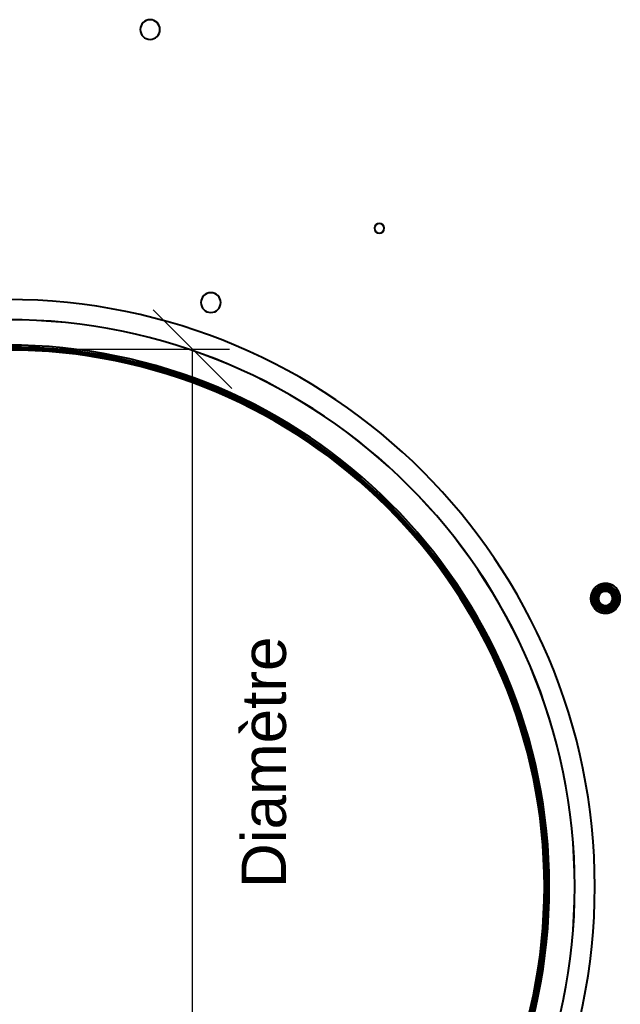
# Model space of a CAD drawing. Header units: millimetres. Extents: x -1442 to 3067, y -120 to 1171.
# Tile 13 of 66: x 4 to 202, y 325 to 649. Entities that reach past the tile are written whole.
import ezdxf

# ---------------------------------------------------------------- set-up
doc = ezdxf.new("R2010")
doc.units = ezdxf.units.MM
doc.layers.add('A-GENM', color=13, linetype='Continuous', lineweight=40)
doc.layers.add('G-IMPT', color=8, linetype='Continuous', lineweight=40)
doc.styles.add('Arial_1', font='arial.ttf', dxfattribs={"height": 14.6304})

# ---------------------------------------------------------------- blocks, each defined once
blk = doc.blocks.new('Souche connecteur circulaire R23 - Souche connecteur circulaire R23-769066-Gauche')
at = {"layer": 'A-GENM'}
for start, end in [(0, 180), (360, 180), (180, 0), (180, 360)]:
    blk.add_arc((0, 363), 177.5, start, end, dxfattribs=at)
blk = doc.blocks.new('Souche connecteur circulaire R23 - Souche connecteur circulaire R23-769068-Gauche')
at = {"layer": 'A-GENM'}
for start, end in [(360, 180), (0, 180), (180, 360), (180, 0)]:
    blk.add_arc((0, 363), 177.5, start, end, dxfattribs=at)
blk = doc.blocks.new('NEXA 1500 CALQUES_dwg-769064-Gauche')
at = {"layer": 'G-IMPT', "flags": 128}
for points in [[(0, 540.87), (7.1, 540.73), (14.18, 540.3), (21.25, 539.6), (28.28, 538.61), (35.26, 537.33), (42.19, 535.78), (49.05, 533.96), (55.84, 531.86), (62.53, 529.49), (69.12, 526.86), (75.6, 523.97), (81.97, 520.81), (88.2, 517.41), (94.29, 513.76), (100.22, 509.87), (106, 505.74), (111.61, 501.39), (117.04, 496.82), (122.28, 492.03), (127.33, 487.04), (132.17, 481.85), (136.81, 476.47), (141.22, 470.91), (145.41, 465.17), (149.36, 459.28), (153.08, 453.23), (156.55, 447.03), (159.77, 440.71), (162.73, 434.26), (165.44, 427.69), (167.88, 421.02), (170.05, 414.26), (171.95, 407.42), (173.57, 400.51), (174.92, 393.54), (175.98, 386.52), (176.77, 379.47), (177.27, 372.38), (177.49, 365.29), (177.42, 358.19), (177.08, 351.1), (176.44, 344.03), (175.53, 336.99), (174.33, 329.99), (172.86, 323.04)], [(199.45, 462.61), (199.27, 462.7), (199.1, 462.79), (198.92, 462.87), (198.74, 462.94), (198.56, 463.01), (198.37, 463.07), (198.18, 463.12), (197.99, 463.16), (197.8, 463.2), (197.6, 463.23), (197.41, 463.25), (197.21, 463.26), (197.02, 463.26), (196.82, 463.26), (196.63, 463.25), (196.43, 463.23), (196.24, 463.2), (196.05, 463.17), (195.85, 463.13), (195.67, 463.08), (195.48, 463.02), (195.29, 462.96), (195.11, 462.88), (194.93, 462.8), (194.76, 462.72), (194.59, 462.63), (194.42, 462.53), (194.25, 462.42), (194.09, 462.31), (193.94, 462.19), (193.79, 462.06), (193.64, 461.93), (193.5, 461.79), (193.37, 461.65), (193.24, 461.5), (193.12, 461.35), (193, 461.19), (192.89, 461.03), (192.79, 460.86), (192.7, 460.69), (192.61, 460.52), (192.52, 460.34), (192.45, 460.16), (192.38, 459.98), (192.32, 459.79), (192.27, 459.6), (192.22, 459.41), (192.18, 459.22), (192.15, 459.03), (192.13, 458.83), (192.12, 458.64), (192.11, 458.44), (192.11, 458.25), (192.12, 458.05), (192.14, 457.86), (192.16, 457.66), (192.19, 457.47), (192.23, 457.28), (192.28, 457.09), (192.34, 456.9), (192.4, 456.72), (192.47, 456.53), (192.55, 456.35), (192.63, 456.18), (192.72, 456), (192.82, 455.83), (192.92, 455.67), (193.04, 455.51), (193.15, 455.35), (193.28, 455.2), (193.41, 455.05), (193.54, 454.91), (193.68, 454.78), (193.83, 454.65), (193.98, 454.52), (194.14, 454.41), (194.3, 454.3), (194.46, 454.19), (194.55, 454.14)], [(194.55, 462.61), (194.39, 462.51), (194.22, 462.4), (194.07, 462.28), (193.91, 462.16), (193.76, 462.04), (193.62, 461.9), (193.48, 461.77), (193.35, 461.62), (193.22, 461.47), (193.1, 461.32), (192.98, 461.16), (192.88, 461), (192.77, 460.83), (192.68, 460.66), (192.59, 460.49), (192.51, 460.31), (192.44, 460.13), (192.37, 459.94), (192.31, 459.76), (192.26, 459.57), (192.21, 459.38), (192.18, 459.19), (192.15, 458.99), (192.13, 458.8), (192.12, 458.6), (192.11, 458.41), (192.11, 458.21), (192.12, 458.02), (192.14, 457.82), (192.17, 457.63), (192.2, 457.44), (192.24, 457.24), (192.29, 457.05), (192.35, 456.87), (192.41, 456.68), (192.48, 456.5), (192.56, 456.32), (192.65, 456.15), (192.74, 455.97), (192.84, 455.8), (192.94, 455.64), (193.06, 455.48), (193.18, 455.32), (193.3, 455.17), (193.43, 455.03), (193.57, 454.89), (193.71, 454.75), (193.86, 454.63), (194.01, 454.5), (194.17, 454.39), (194.33, 454.28), (194.49, 454.17), (194.66, 454.08), (194.84, 453.99), (195.01, 453.9), (195.2, 453.83), (195.38, 453.76), (195.56, 453.7), (195.75, 453.64), (195.94, 453.6), (196.13, 453.56), (196.33, 453.53), (196.52, 453.51), (196.72, 453.49), (196.91, 453.48), (197.11, 453.48), (197.3, 453.49), (197.5, 453.51), (197.69, 453.53), (197.89, 453.56), (198.08, 453.6), (198.27, 453.65), (198.45, 453.7), (198.64, 453.77), (198.82, 453.83), (199, 453.91), (199.18, 453.99), (199.35, 454.09), (199.45, 454.14)], [(192.96, 458.37), (193.46, 459.25), (193.97, 460.12), (194.47, 461), (194.98, 461.87)], [(194.98, 461.87), (194.47, 461), (193.97, 460.12), (193.46, 459.25), (192.96, 458.37)], [(194.98, 461.87), (194.47, 461), (193.97, 460.12), (193.46, 459.25), (192.96, 458.37)], [(192.96, 458.37), (193.46, 459.25), (193.97, 460.12), (194.47, 461), (194.98, 461.87)], [(192.96, 458.37), (193.46, 459.25), (193.97, 460.12), (194.47, 461), (194.98, 461.87)], [(194.98, 461.87), (194.47, 461), (193.97, 460.12), (193.46, 459.25), (192.96, 458.37)], [(192.96, 458.37), (193.46, 459.25), (193.97, 460.12), (194.47, 461), (194.98, 461.87)], [(194.98, 461.87), (194.47, 461), (193.97, 460.12), (193.46, 459.25), (192.96, 458.37)], [(194.98, 461.87), (194.47, 461), (193.97, 460.12), (193.46, 459.25), (192.96, 458.37)], [(192.96, 458.37), (193.46, 459.25), (193.97, 460.12), (194.47, 461), (194.98, 461.87)], [(194.98, 461.87), (194.47, 461), (193.97, 460.12), (193.46, 459.25), (192.96, 458.37)], [(192.96, 458.37), (193.46, 459.25), (193.97, 460.12), (194.47, 461), (194.98, 461.87)], [(199.45, 454.14), (199.61, 454.24), (199.78, 454.35), (199.93, 454.46), (200.09, 454.58), (200.24, 454.71), (200.38, 454.84), (200.52, 454.98), (200.65, 455.12), (200.78, 455.27), (200.9, 455.42), (201.02, 455.58), (201.12, 455.74), (201.23, 455.91), (201.32, 456.08), (201.41, 456.26), (201.49, 456.44), (201.56, 456.62), (201.63, 456.8), (201.69, 456.99), (201.74, 457.18), (201.79, 457.37), (201.82, 457.56), (201.85, 457.75), (201.87, 457.95), (201.88, 458.14), (201.89, 458.34), (201.89, 458.53), (201.88, 458.73), (201.86, 458.92), (201.83, 459.12), (201.8, 459.31), (201.76, 459.5), (201.71, 459.69), (201.65, 459.88), (201.59, 460.06), (201.52, 460.24), (201.44, 460.42), (201.35, 460.6), (201.26, 460.77), (201.16, 460.94), (201.06, 461.1), (200.94, 461.26), (200.82, 461.42), (200.7, 461.57), (200.57, 461.72), (200.43, 461.86), (200.29, 461.99), (200.14, 462.12), (199.99, 462.24), (199.83, 462.36), (199.67, 462.47), (199.51, 462.57), (199.34, 462.67), (199.16, 462.76), (198.99, 462.84), (198.8, 462.92), (198.62, 462.99), (198.44, 463.05), (198.25, 463.1), (198.06, 463.15), (197.87, 463.19), (197.67, 463.22), (197.48, 463.24), (197.28, 463.25), (197.09, 463.26), (196.89, 463.26), (196.7, 463.25), (196.5, 463.24), (196.31, 463.21), (196.11, 463.18), (195.92, 463.14), (195.73, 463.1), (195.55, 463.04), (195.36, 462.98), (195.18, 462.91), (195, 462.83), (194.82, 462.75), (194.65, 462.66), (194.55, 462.61)], [(194.55, 454.14), (194.73, 454.04), (194.9, 453.96), (195.08, 453.87), (195.26, 453.8), (195.44, 453.74), (195.63, 453.68), (195.82, 453.63), (196.01, 453.58), (196.2, 453.55), (196.4, 453.52), (196.59, 453.5), (196.79, 453.49), (196.98, 453.48), (197.18, 453.49), (197.37, 453.5), (197.57, 453.51), (197.76, 453.54), (197.95, 453.58), (198.15, 453.62), (198.33, 453.67), (198.52, 453.72), (198.71, 453.79), (198.89, 453.86), (199.07, 453.94), (199.24, 454.03), (199.41, 454.12), (199.58, 454.22), (199.75, 454.33), (199.91, 454.44), (200.06, 454.56), (200.21, 454.68), (200.36, 454.82), (200.5, 454.95), (200.63, 455.1), (200.76, 455.24), (200.88, 455.4), (201, 455.55), (201.11, 455.72), (201.21, 455.88), (201.3, 456.05), (201.39, 456.23), (201.48, 456.4), (201.55, 456.58), (201.62, 456.77), (201.68, 456.95), (201.73, 457.14), (201.78, 457.33), (201.82, 457.52), (201.85, 457.72), (201.87, 457.91), (201.88, 458.11), (201.89, 458.3), (201.89, 458.5), (201.88, 458.69), (201.86, 458.89), (201.84, 459.08), (201.81, 459.27), (201.77, 459.47), (201.72, 459.66), (201.66, 459.84), (201.6, 460.03), (201.53, 460.21), (201.45, 460.39), (201.37, 460.57), (201.28, 460.74), (201.18, 460.91), (201.08, 461.08), (200.96, 461.24), (200.85, 461.39), (200.72, 461.54), (200.59, 461.69), (200.46, 461.83), (200.32, 461.97), (200.17, 462.1), (200.02, 462.22), (199.86, 462.34), (199.7, 462.45), (199.54, 462.55), (199.45, 462.61)], [(194.98, 461.87), (195.15, 461.58), (195.31, 461.3), (195.48, 461.01), (195.65, 460.72)], [(195.65, 460.72), (195.48, 461.01), (195.31, 461.3), (195.15, 461.58), (194.98, 461.87)], [(194.98, 461.87), (195.99, 461.87), (197, 461.87), (198.01, 461.87), (199.02, 461.87)], [(199.02, 461.87), (198.01, 461.87), (197, 461.87), (195.99, 461.87), (194.98, 461.87)], [(194.98, 461.87), (195.15, 461.58), (195.31, 461.3), (195.48, 461.01), (195.65, 460.72)], [(195.65, 460.72), (195.48, 461.01), (195.31, 461.3), (195.15, 461.58), (194.98, 461.87)], [(199.02, 461.87), (198.01, 461.87), (197, 461.87), (195.99, 461.87), (194.98, 461.87)], [(194.98, 461.87), (195.99, 461.87), (197, 461.87), (198.01, 461.87), (199.02, 461.87)], [(194.98, 461.87), (195.99, 461.87), (197, 461.87), (198.01, 461.87), (199.02, 461.87)], [(199.02, 461.87), (198.01, 461.87), (197, 461.87), (195.99, 461.87), (194.98, 461.87)], [(194.98, 461.87), (195.99, 461.87), (197, 461.87), (198.01, 461.87), (199.02, 461.87)], [(199.02, 461.87), (198.01, 461.87), (197, 461.87), (195.99, 461.87), (194.98, 461.87)], [(199.02, 461.87), (198.01, 461.87), (197, 461.87), (195.99, 461.87), (194.98, 461.87)], [(194.98, 461.87), (195.99, 461.87), (197, 461.87), (198.01, 461.87), (199.02, 461.87)], [(199.02, 461.87), (198.01, 461.87), (197, 461.87), (195.99, 461.87), (194.98, 461.87)], [(194.98, 461.87), (195.99, 461.87), (197, 461.87), (198.01, 461.87), (199.02, 461.87)], [(199.02, 461.87), (198.85, 461.58), (198.69, 461.3), (198.52, 461.01), (198.35, 460.72)], [(198.35, 460.72), (198.52, 461.01), (198.69, 461.3), (198.85, 461.58), (199.02, 461.87)], [(199.02, 461.87), (198.85, 461.58), (198.69, 461.3), (198.52, 461.01), (198.35, 460.72)], [(198.35, 460.72), (198.52, 461.01), (198.69, 461.3), (198.85, 461.58), (199.02, 461.87)], [(199.02, 461.87), (199.53, 461), (200.03, 460.12), (200.54, 459.25), (201.04, 458.37)], [(201.04, 458.37), (200.54, 459.25), (200.03, 460.12), (199.53, 461), (199.02, 461.87)], [(201.04, 458.37), (200.54, 459.25), (200.03, 460.12), (199.53, 461), (199.02, 461.87)], [(199.02, 461.87), (199.53, 461), (200.03, 460.12), (200.54, 459.25), (201.04, 458.37)], [(199.02, 461.87), (199.53, 461), (200.03, 460.12), (200.54, 459.25), (201.04, 458.37)], [(201.04, 458.37), (200.54, 459.25), (200.03, 460.12), (199.53, 461), (199.02, 461.87)], [(199.02, 461.87), (199.53, 461), (200.03, 460.12), (200.54, 459.25), (201.04, 458.37)], [(201.04, 458.37), (200.54, 459.25), (200.03, 460.12), (199.53, 461), (199.02, 461.87)], [(201.04, 458.37), (200.54, 459.25), (200.03, 460.12), (199.53, 461), (199.02, 461.87)], [(199.02, 461.87), (199.53, 461), (200.03, 460.12), (200.54, 459.25), (201.04, 458.37)], [(201.04, 458.37), (200.54, 459.25), (200.03, 460.12), (199.53, 461), (199.02, 461.87)], [(199.02, 461.87), (199.53, 461), (200.03, 460.12), (200.54, 459.25), (201.04, 458.37)], [(194.98, 454.87), (194.47, 455.75), (193.97, 456.62), (193.46, 457.5), (192.96, 458.37)], [(192.96, 458.37), (193.29, 458.37), (193.62, 458.37), (193.96, 458.37), (194.29, 458.37)], [(194.29, 458.37), (193.96, 458.37), (193.62, 458.37), (193.29, 458.37), (192.96, 458.37)], [(194.29, 458.37), (193.96, 458.37), (193.62, 458.37), (193.29, 458.37), (192.96, 458.37)], [(192.96, 458.37), (193.46, 457.5), (193.97, 456.62), (194.47, 455.75), (194.98, 454.87)], [(192.96, 458.37), (193.29, 458.37), (193.62, 458.37), (193.96, 458.37), (194.29, 458.37)], [(192.96, 458.37), (193.46, 457.5), (193.97, 456.62), (194.47, 455.75), (194.98, 454.87)], [(194.98, 454.87), (194.47, 455.75), (193.97, 456.62), (193.46, 457.5), (192.96, 458.37)], [(194.98, 454.87), (194.47, 455.75), (193.97, 456.62), (193.46, 457.5), (192.96, 458.37)], [(192.96, 458.37), (193.46, 457.5), (193.97, 456.62), (194.47, 455.75), (194.98, 454.87)], [(194.98, 454.87), (194.47, 455.75), (193.97, 456.62), (193.46, 457.5), (192.96, 458.37)], [(192.96, 458.37), (193.46, 457.5), (193.97, 456.62), (194.47, 455.75), (194.98, 454.87)], [(192.96, 458.37), (193.46, 457.5), (193.97, 456.62), (194.47, 455.75), (194.98, 454.87)], [(194.98, 454.87), (194.47, 455.75), (193.97, 456.62), (193.46, 457.5), (192.96, 458.37)], [(192.96, 458.37), (193.46, 457.5), (193.97, 456.62), (194.47, 455.75), (194.98, 454.87)], [(194.98, 454.87), (194.47, 455.75), (193.97, 456.62), (193.46, 457.5), (192.96, 458.37)], [(201.04, 458.37), (200.54, 457.5), (200.03, 456.62), (199.53, 455.75), (199.02, 454.87)], [(199.02, 454.87), (199.53, 455.75), (200.03, 456.62), (200.54, 457.5), (201.04, 458.37)], [(199.02, 454.87), (199.53, 455.75), (200.03, 456.62), (200.54, 457.5), (201.04, 458.37)], [(201.04, 458.37), (200.54, 457.5), (200.03, 456.62), (199.53, 455.75), (199.02, 454.87)], [(201.04, 458.37), (200.54, 457.5), (200.03, 456.62), (199.53, 455.75), (199.02, 454.87)], [(199.02, 454.87), (199.53, 455.75), (200.03, 456.62), (200.54, 457.5), (201.04, 458.37)], [(201.04, 458.37), (200.54, 457.5), (200.03, 456.62), (199.53, 455.75), (199.02, 454.87)], [(199.02, 454.87), (199.53, 455.75), (200.03, 456.62), (200.54, 457.5), (201.04, 458.37)], [(199.02, 454.87), (199.53, 455.75), (200.03, 456.62), (200.54, 457.5), (201.04, 458.37)], [(201.04, 458.37), (200.54, 457.5), (200.03, 456.62), (199.53, 455.75), (199.02, 454.87)], [(199.02, 454.87), (199.53, 455.75), (200.03, 456.62), (200.54, 457.5), (201.04, 458.37)], [(201.04, 458.37), (200.54, 457.5), (200.03, 456.62), (199.53, 455.75), (199.02, 454.87)], [(199.71, 458.37), (200.04, 458.37), (200.38, 458.37), (200.71, 458.37), (201.04, 458.37)], [(201.04, 458.37), (200.71, 458.37), (200.38, 458.37), (200.04, 458.37), (199.71, 458.37)], [(201.04, 458.37), (200.71, 458.37), (200.38, 458.37), (200.04, 458.37), (199.71, 458.37)], [(199.71, 458.37), (200.04, 458.37), (200.38, 458.37), (200.71, 458.37), (201.04, 458.37)], [(194.98, 454.87), (195.15, 455.16), (195.31, 455.45), (195.48, 455.74), (195.65, 456.03)], [(195.65, 456.03), (195.48, 455.74), (195.31, 455.45), (195.15, 455.16), (194.98, 454.87)], [(194.98, 454.87), (195.15, 455.16), (195.31, 455.45), (195.48, 455.74), (195.65, 456.03)], [(195.65, 456.03), (195.48, 455.74), (195.31, 455.45), (195.15, 455.16), (194.98, 454.87)], [(199.02, 454.87), (198.01, 454.87), (197, 454.87), (195.99, 454.87), (194.98, 454.87)], [(194.98, 454.87), (195.99, 454.87), (197, 454.87), (198.01, 454.87), (199.02, 454.87)], [(194.98, 454.87), (195.99, 454.87), (197, 454.87), (198.01, 454.87), (199.02, 454.87)], [(199.02, 454.87), (198.01, 454.87), (197, 454.87), (195.99, 454.87), (194.98, 454.87)], [(199.02, 454.87), (198.01, 454.87), (197, 454.87), (195.99, 454.87), (194.98, 454.87)], [(194.98, 454.87), (195.99, 454.87), (197, 454.87), (198.01, 454.87), (199.02, 454.87)], [(199.02, 454.87), (198.01, 454.87), (197, 454.87), (195.99, 454.87), (194.98, 454.87)], [(194.98, 454.87), (195.99, 454.87), (197, 454.87), (198.01, 454.87), (199.02, 454.87)], [(194.98, 454.87), (195.99, 454.87), (197, 454.87), (198.01, 454.87), (199.02, 454.87)], [(199.02, 454.87), (198.01, 454.87), (197, 454.87), (195.99, 454.87), (194.98, 454.87)], [(194.98, 454.87), (195.99, 454.87), (197, 454.87), (198.01, 454.87), (199.02, 454.87)], [(199.02, 454.87), (198.01, 454.87), (197, 454.87), (195.99, 454.87), (194.98, 454.87)], [(199.02, 454.87), (198.85, 455.16), (198.69, 455.45), (198.52, 455.74), (198.35, 456.03)], [(198.35, 456.03), (198.52, 455.74), (198.69, 455.45), (198.85, 455.16), (199.02, 454.87)], [(199.02, 454.87), (198.85, 455.16), (198.69, 455.45), (198.52, 455.74), (198.35, 456.03)], [(198.35, 456.03), (198.52, 455.74), (198.69, 455.45), (198.85, 455.16), (199.02, 454.87)]]:
    blk.add_lwpolyline(points, dxfattribs=at)
at = {"layer": 'G-IMPT'}
for centre, radius, start, end in [((47, 645.87), 3.25, 360, 180), ((47, 645.87), 3.25, 360, 180), ((47, 645.87), 3.25, 360, 180), ((47, 645.87), 3.25, 0, 180), ((47, 645.87), 3.25, 180, 0), ((47, 645.87), 3.25, 180, 360), ((47, 645.87), 3.25, 180, 360), ((47, 645.87), 3.25, 180, 0), ((122.5, 580.37), 1.6, 360, 180), ((122.5, 580.37), 1.6, 0, 180), ((122.5, 580.37), 1.6, 0, 180), ((122.5, 580.37), 1.6, 360, 180), ((122.5, 580.37), 1.6, 360, 180), ((122.5, 580.37), 1.6, 0, 180), ((122.5, 580.37), 1.6, 360, 180), ((122.5, 580.37), 1.6, 0, 180), ((122.5, 580.37), 1.6, 180, 0), ((122.5, 580.37), 1.6, 180, 0), ((122.5, 580.37), 1.6, 180, 360), ((122.5, 580.37), 1.6, 180, 0), ((122.5, 580.37), 1.6, 180, 0), ((122.5, 580.37), 1.6, 180, 0), ((122.5, 580.37), 1.6, 180, 0), ((122.5, 580.37), 1.6, 180, 0), ((67, 555.87), 3.25, 360, 180), ((67, 555.87), 3.25, 0, 180), ((67, 555.87), 3.25, 0, 180), ((67, 555.87), 3.25, 0, 180), ((67, 555.87), 3.25, 0, 180), ((67, 555.87), 3.25, 0, 180), ((67, 555.87), 3.25, 0, 180), ((67, 555.87), 3.25, 360, 180), ((0, 363.37), 193.5, 360, 180), ((0, 363.37), 193.5, 0, 180), ((0, 363.37), 193.5, 360, 180), ((0, 363.37), 193.5, 0, 180), ((0, 363.37), 193.5, 360, 180), ((0, 363.37), 193.5, 0, 180), ((0, 363.37), 193.5, 360, 90), ((0, 363.37), 193.5, 270, 90), ((67, 555.87), 3.25, 180, 0), ((67, 555.87), 3.25, 180, 360), ((67, 555.87), 3.25, 180, 0), ((67, 555.87), 3.25, 180, 0), ((67, 555.87), 3.25, 180, 0), ((67, 555.87), 3.25, 180, 0), ((67, 555.87), 3.25, 180, 0), ((67, 555.87), 3.25, 180, 360), ((0, 363.37), 186.89, 270, 90), ((0, 363.37), 186.89, 270, 90), ((0, 363.37), 186.89, 270, 90), ((0, 363.37), 186.89, 270, 90), ((0, 363.37), 186.86, 270, 90), ((0, 363.37), 186.86, 270, 90), ((0, 363.37), 186.86, 270, 90), ((0, 363.37), 186.86, 270, 90), ((0, 363.37), 178.5, 360, 180), ((0, 363.37), 178.5, 360, 180), ((0, 363.37), 178.5, 0, 180), ((0, 363.37), 178.5, 360, 180), ((0, 363.37), 178.5, 360, 180), ((0, 363.37), 178.5, 0, 180), ((0, 363.37), 178.5, 0, 180), ((0, 363.37), 178.5, 0, 180), ((0, 363.37), 178.5, 0, 180), ((0, 363.37), 178.5, 360, 180), ((0, 363.37), 178.5, 0, 180), ((0, 363.37), 178.5, 360, 180), ((0, 363.37), 178.5, 0, 180), ((0, 363.37), 178.5, 0, 180), ((0, 363.37), 178.5, 360, 180), ((0, 363.37), 178.5, 360, 180), ((0, 363.37), 178.5, 360, 180), ((0, 363.37), 178.5, 360, 180), ((0, 363.37), 178.5, 360, 180), ((0, 363.37), 178.5, 0, 180), ((0, 363.37), 178.5, 0, 180), ((0, 363.37), 178.5, 0, 180), ((0, 363.37), 178.5, 360, 180), ((0, 363.37), 178.5, 0, 180), ((0, 363.37), 177.91, 360, 180), ((0, 363.37), 177.91, 360, 180), ((0, 363.37), 177.91, 360, 180), ((0, 363.37), 177.91, 0, 180), ((0, 363.37), 177.91, 0, 180), ((0, 363.37), 177.91, 360, 180), ((0, 363.37), 177.91, 0, 180), ((0, 363.37), 177.91, 0, 180), ((0, 363.37), 177.5, 0, 180), ((0, 363.37), 177.5, 0, 180), ((0, 363.37), 177.5, 360, 180), ((0, 363.37), 177.5, 0, 180), ((0, 363.37), 177.5, 0, 180), ((0, 363.37), 177.5, 0, 180), ((0, 363.37), 177.47, 360, 180), ((0, 363.37), 177.47, 0, 180), ((0, 363.37), 177.47, 0, 180), ((0, 363.37), 177.47, 360, 180), ((0, 363.37), 177.47, 0, 180), ((0, 363.37), 177.47, 360, 180), ((0, 363.37), 177.47, 360, 180), ((0, 363.37), 177.47, 0, 180), ((0, 363.37), 177.47, 360, 180), ((0, 363.37), 177.47, 360, 180), ((0, 363.37), 176.87, 0, 180), ((0, 363.37), 176.87, 0, 180), ((0, 363.37), 176.87, 360, 180), ((0, 363.37), 176.87, 0, 180), ((0, 363.37), 176.87, 0, 180), ((0, 363.37), 176.87, 360, 180), ((0, 363.37), 176.87, 360, 180), ((0, 363.37), 176.87, 360, 180), ((0, 363.37), 176.87, 360, 180), ((0, 363.37), 176.87, 0, 180), ((0, 363.37), 178.5, 270, 90), ((0, 363.37), 178.5, 270, 90), ((0, 363.37), 178.5, 270, 90), ((0, 363.37), 178.5, 270, 90), ((0, 363.37), 178.5, 270, 90), ((0, 363.37), 178.5, 270, 90), ((0, 363.37), 178.5, 0, 90), ((0, 363.37), 178.5, 360, 90), ((0, 363.37), 177.5, 270, 90), ((0, 363.37), 177.5, 360, 90), ((0, 363.37), 177.47, 270, 90), ((0, 363.37), 177.47, 270, 90), ((0, 363.37), 177.47, 270, 90), ((0, 363.37), 177.47, 270, 90), ((0, 363.37), 177.47, 0, 90), ((0, 363.37), 177.47, 360, 90), ((0, 363.37), 176.87, 0, 90), ((0, 363.37), 176.87, 0, 90), ((0, 363.37), 176.87, 360, 90), ((0, 363.37), 176.87, 360, 90), ((0, 363.37), 176.87, 270, 90), ((0, 363.37), 176.87, 270, 90), ((197, 458.37), 4.25, 60, 240), ((197, 458.37), 4.25, 60, 240), ((197, 458.37), 4.25, 60, 240), ((197, 458.37), 4.25, 60, 240), ((197, 458.37), 4.25, 120, 300), ((197, 458.37), 4.25, 120, 300), ((197, 458.37), 4.25, 120, 300), ((197, 458.37), 4.25, 120, 300), ((197, 458.37), 4.1, 60, 240), ((197, 458.37), 4.1, 60, 240), ((197, 458.37), 4.1, 120, 210), ((197, 458.37), 4.1, 120, 210), ((197, 458.37), 3.25, 30, 210), ((197, 458.37), 3.25, 60, 240), ((197, 458.37), 3.25, 60, 240), ((197, 458.37), 3.25, 60, 240), ((197, 458.37), 3.25, 120, 210), ((197, 458.37), 3.25, 120, 300), ((197, 458.37), 3.25, 120, 300), ((197, 458.37), 3, 60, 240), ((197, 458.37), 3, 30, 210), ((197, 458.37), 3, 30, 210), ((197, 458.37), 3, 30, 210), ((197, 458.37), 3, 120, 300), ((197, 458.37), 3.25, 330, 150), ((197, 458.37), 3, 330, 150), ((197, 458.37), 3, 330, 150), ((197, 458.37), 3, 330, 150), ((197, 458.37), 2.55, 60, 240), ((197, 458.37), 2.55, 60, 240), ((197, 458.37), 2.55, 60, 240), ((197, 458.37), 2.55, 60, 240), ((197, 458.37), 4.25, 240, 60), ((197, 458.37), 4.25, 240, 60), ((197, 458.37), 4.25, 240, 60), ((197, 458.37), 4.25, 240, 60), ((197, 458.37), 4.25, 300, 120), ((197, 458.37), 4.25, 300, 120), ((197, 458.37), 4.25, 300, 120), ((197, 458.37), 4.25, 300, 120), ((197, 458.37), 4.1, 300, 120), ((197, 458.37), 4.1, 300, 120), ((197, 458.37), 3.25, 240, 60), ((197, 458.37), 3.25, 240, 60), ((197, 458.37), 3.25, 300, 120), ((197, 458.37), 3.25, 300, 120), ((197, 458.37), 3.25, 300, 120), ((197, 458.37), 3, 300, 120), ((197, 458.37), 3, 240, 60), ((197, 458.37), 2.55, 300, 120), ((197, 458.37), 2.55, 300, 120), ((197, 458.37), 2.55, 300, 120), ((197, 458.37), 2.55, 300, 120), ((197, 458.37), 3.25, 330, 60), ((197, 458.37), 4.1, 330, 60), ((197, 458.37), 4.1, 330, 60), ((197, 458.37), 3.25, 150, 330), ((197, 458.37), 3, 150, 330), ((197, 458.37), 3, 150, 240), ((197, 458.37), 3, 150, 330), ((197, 458.37), 3.25, 210, 30), ((197, 458.37), 3, 210, 30), ((197, 458.37), 3, 210, 30), ((197, 458.37), 2.55, 120, 300), ((197, 458.37), 2.55, 120, 300), ((197, 458.37), 2.55, 120, 300), ((197, 458.37), 2.55, 120, 300), ((197, 458.37), 2.33, 84.284, 264.284), ((197, 458.37), 2.33, 84.284, 264.284), ((197, 458.37), 2.33, 84.284, 264.284), ((197, 458.37), 2.33, 84.284, 264.284), ((197, 458.37), 2.33, 95.716, 275.716), ((197, 458.37), 2.33, 95.716, 275.716), ((197, 458.37), 2.33, 95.716, 275.716), ((197, 458.37), 2.33, 95.716, 275.716), ((197, 458.37), 2.55, 240, 60), ((197, 458.37), 2.55, 240, 60), ((197, 458.37), 2.55, 240, 60), ((197, 458.37), 2.55, 240, 60), ((197, 458.37), 2.33, 275.716, 95.716), ((197, 458.37), 2.33, 275.716, 95.716), ((197, 458.37), 2.33, 275.716, 95.716), ((197, 458.37), 2.33, 275.716, 95.716), ((197, 458.37), 2.33, 264.284, 84.284), ((197, 458.37), 2.33, 264.284, 84.284), ((197, 458.37), 2.33, 264.284, 84.284), ((197, 458.37), 2.33, 264.284, 84.284), ((197, 458.37), 3, 300, 30), ((197, 458.37), 4.1, 210, 300), ((197, 458.37), 4.1, 210, 300), ((197, 458.37), 3.25, 210, 300), ((197, 458.37), 3, 210, 300), ((197, 458.37), 4.1, 240, 330), ((197, 458.37), 4.1, 240, 330), ((197, 458.37), 3.25, 240, 330), ((197, 458.37), 3, 240, 330), ((0, 363.37), 193.5, 180, 360), ((0, 363.37), 193.5, 180, 0), ((0, 363.37), 193.5, 180, 360), ((0, 363.37), 193.5, 180, 360), ((0, 363.37), 193.5, 180, 360), ((0, 363.37), 193.5, 180, 0), ((0, 363.37), 193.5, 180, 0), ((0, 363.37), 178.5, 180, 360), ((0, 363.37), 178.5, 180, 360), ((0, 363.37), 178.5, 180, 0), ((0, 363.37), 178.5, 180, 360), ((0, 363.37), 178.5, 180, 0), ((0, 363.37), 178.5, 180, 0), ((0, 363.37), 178.5, 180, 360), ((0, 363.37), 178.5, 180, 0), ((0, 363.37), 178.5, 180, 360), ((0, 363.37), 178.5, 180, 0), ((0, 363.37), 178.5, 180, 0), ((0, 363.37), 178.5, 180, 0), ((0, 363.37), 178.5, 180, 360), ((0, 363.37), 178.5, 180, 0), ((0, 363.37), 178.5, 180, 360), ((0, 363.37), 178.5, 180, 360), ((0, 363.37), 178.5, 180, 360), ((0, 363.37), 178.5, 180, 360), ((0, 363.37), 178.5, 180, 360), ((0, 363.37), 178.5, 180, 0), ((0, 363.37), 178.5, 180, 0), ((0, 363.37), 178.5, 180, 0), ((0, 363.37), 178.5, 180, 360), ((0, 363.37), 178.5, 180, 0), ((0, 363.37), 177.91, 180, 360), ((0, 363.37), 177.91, 180, 360), ((0, 363.37), 177.91, 180, 0), ((0, 363.37), 177.91, 180, 360), ((0, 363.37), 177.91, 180, 360), ((0, 363.37), 177.91, 180, 0), ((0, 363.37), 177.91, 180, 0), ((0, 363.37), 177.91, 180, 0), ((0, 363.37), 177.5, 180, 0), ((0, 363.37), 177.5, 180, 0), ((0, 363.37), 177.5, 180, 0), ((0, 363.37), 177.5, 180, 360), ((0, 363.37), 177.5, 180, 0), ((0, 363.37), 177.5, 180, 0), ((0, 363.37), 177.47, 180, 360), ((0, 363.37), 177.47, 180, 0), ((0, 363.37), 177.47, 180, 0), ((0, 363.37), 177.47, 180, 360), ((0, 363.37), 177.47, 180, 360), ((0, 363.37), 177.47, 180, 0), ((0, 363.37), 177.47, 180, 0), ((0, 363.37), 177.47, 180, 360), ((0, 363.37), 177.47, 180, 360), ((0, 363.37), 177.47, 180, 360), ((0, 363.37), 176.87, 180, 0), ((0, 363.37), 176.87, 180, 360), ((0, 363.37), 176.87, 180, 0), ((0, 363.37), 176.87, 180, 360), ((0, 363.37), 176.87, 180, 360), ((0, 363.37), 176.87, 180, 0), ((0, 363.37), 176.87, 180, 360), ((0, 363.37), 176.87, 180, 360), ((0, 363.37), 176.87, 180, 0), ((0, 363.37), 176.87, 180, 0), ((0, 363.37), 176.87, 180, 0), ((0, 363.37), 176.87, 180, 360), ((0, 363.37), 177.47, 270, 0), ((0, 363.37), 177.47, 270, 0), ((0, 363.37), 178.5, 270, 0), ((0, 363.37), 178.5, 270, 0), ((0, 363.37), 177.5, 270, 0), ((0, 363.37), 176.87, 270, 360), ((0, 363.37), 176.87, 270, 0)]:
    blk.add_arc(centre, radius, start, end, dxfattribs=at)
for points in [[(195.65, 460.72), (196.08, 460.91), (197, 461.1), (197.92, 460.91), (198.35, 460.72)], [(198.35, 460.72), (197.92, 460.91), (197, 461.1), (196.08, 460.91), (195.65, 460.72)], [(198.35, 460.72), (197.93, 460.91), (197, 461.11), (196.07, 460.91), (195.65, 460.72)], [(195.65, 460.72), (196.07, 460.91), (197, 461.11), (197.93, 460.91), (198.35, 460.72)], [(194.29, 458.37), (194.34, 458.84), (194.63, 459.74), (195.26, 460.44), (195.65, 460.72)], [(195.65, 460.72), (195.26, 460.44), (194.63, 459.74), (194.34, 458.84), (194.29, 458.37)], [(195.65, 460.72), (195.27, 460.45), (194.63, 459.74), (194.34, 458.84), (194.29, 458.37)], [(194.29, 458.37), (194.34, 458.84), (194.63, 459.74), (195.27, 460.45), (195.65, 460.72)], [(195.65, 456.03), (195.26, 456.31), (194.63, 457.01), (194.34, 457.9), (194.29, 458.37)], [(194.29, 458.37), (194.34, 457.9), (194.63, 457.01), (195.26, 456.31), (195.65, 456.03)], [(194.29, 458.37), (194.34, 457.91), (194.63, 457.01), (195.27, 456.3), (195.65, 456.03)], [(195.65, 456.03), (195.27, 456.3), (194.63, 457.01), (194.34, 457.91), (194.29, 458.37)], [(198.35, 460.72), (198.74, 460.44), (199.37, 459.74), (199.66, 458.84), (199.71, 458.37)], [(199.71, 458.37), (199.66, 458.84), (199.37, 459.74), (198.74, 460.44), (198.35, 460.72)], [(199.71, 458.37), (199.66, 458.84), (199.37, 459.74), (198.73, 460.45), (198.35, 460.72)], [(198.35, 460.72), (198.73, 460.45), (199.37, 459.74), (199.66, 458.84), (199.71, 458.37)], [(199.71, 458.37), (199.66, 457.9), (199.37, 457.01), (198.74, 456.31), (198.35, 456.03)], [(198.35, 456.03), (198.74, 456.31), (199.37, 457.01), (199.66, 457.9), (199.71, 458.37)], [(198.35, 456.03), (198.73, 456.3), (199.37, 457.01), (199.66, 457.91), (199.71, 458.37)], [(199.71, 458.37), (199.66, 457.91), (199.37, 457.01), (198.73, 456.3), (198.35, 456.03)], [(198.35, 456.03), (197.92, 455.83), (197, 455.64), (196.08, 455.83), (195.65, 456.03)], [(195.65, 456.03), (196.08, 455.83), (197, 455.64), (197.92, 455.83), (198.35, 456.03)], [(195.65, 456.03), (196.07, 455.83), (197, 455.64), (197.93, 455.83), (198.35, 456.03)], [(198.35, 456.03), (197.93, 455.83), (197, 455.64), (196.07, 455.83), (195.65, 456.03)]]:
    blk.add_open_spline(points, degree=3, dxfattribs=at)

msp = doc.modelspace()

# ---------------------------------------------------------------- linework, layer by layer
at = {"color": 1, "lineweight": 30}
for p, q in [((48.02, 553.44), (73.9, 527.56)), ((12.19, 540.5), (73.15, 540.5)), ((60.96, 185.5), (60.96, 540.5))]:
    msp.add_line(p, q, dxfattribs=at)
at = {"color": 94, "lineweight": 30}
msp.add_circle((0, 363), 177.5, dxfattribs=at)
msp.add_circle((0, 363), 177.5, dxfattribs=at)

# ---------------------------------------------------------------- block references
at = {"layer": 'A-GENM'}
for name in ['Souche connecteur circulaire R23 - Souche connecteur circulaire R23-769066-Gauche', 'Souche connecteur circulaire R23 - Souche connecteur circulaire R23-769068-Gauche']:
    msp.add_blockref(name, (0, 0), dxfattribs=at)
at = {"layer": 'G-IMPT'}
msp.add_blockref('NEXA 1500 CALQUES_dwg-769064-Gauche', (0, 0), dxfattribs=at)

# ---------------------------------------------------------------- next in the draw order: texts
at = {"color": 5, "lineweight": 30, "insert": (77.12, 404.34), "char_height": 14.63, "width": 99.2058, "attachment_point": 2, "rotation": 90, "line_spacing_factor": 0.941778, "style": 'Arial_1', "bg_fill": 3, "box_fill_scale": 1.25, "bg_fill_color": 9, "bg_fill_true_color": 13158600, "bg_fill_transparency": 0}
msp.add_mtext('Diamètre', dxfattribs=at)

doc.saveas('drawing.dxf')
